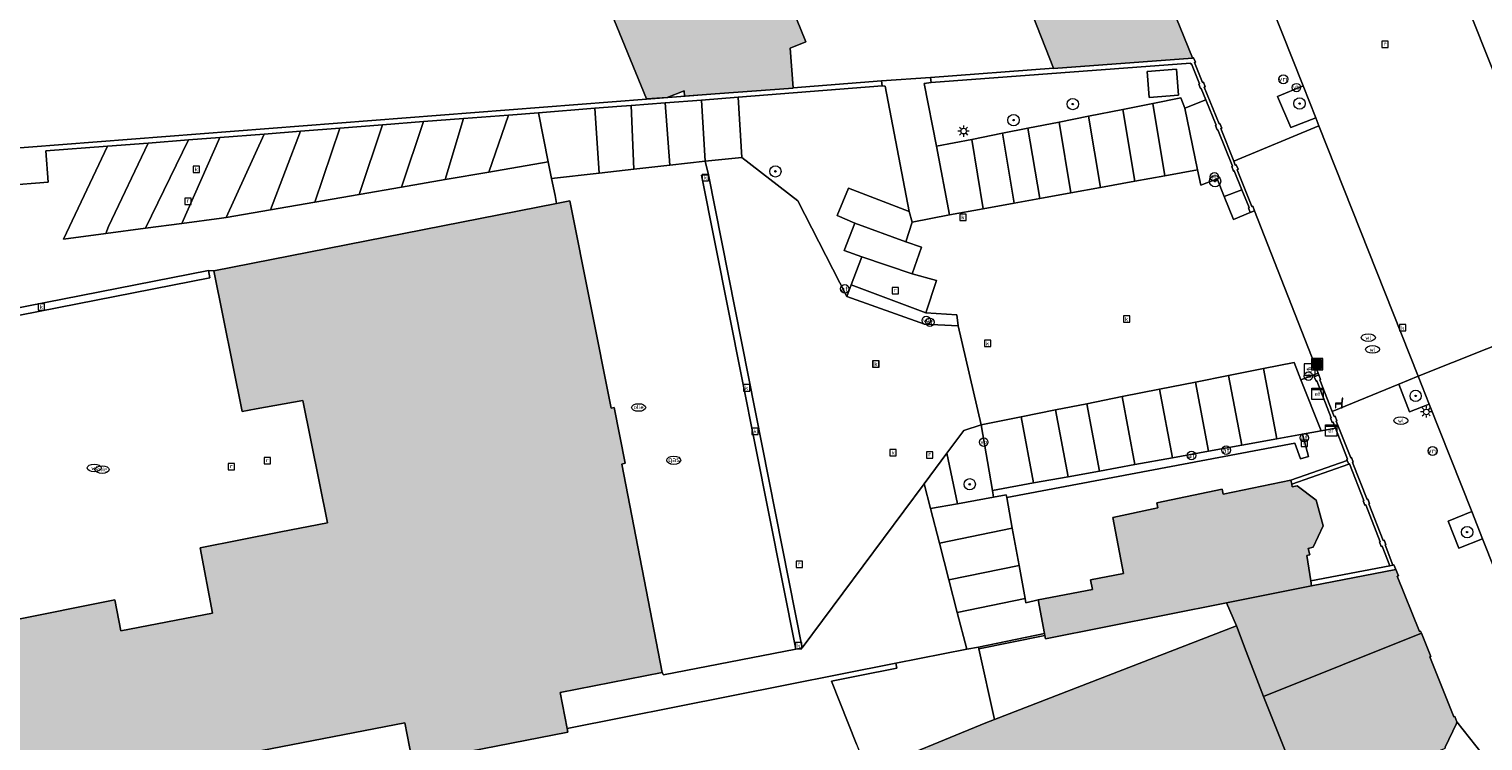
# Model space of a CAD drawing. Header units: metres. Extents: x 196496 to 197479, y 355139 to 356324.
# Tile 84 of 144: x 196731 to 196834, y 355892 to 355942. Entities that reach past the tile are written whole.
import ezdxf
from ezdxf.enums import TextEntityAlignment as Align

# ---------------------------------------------------------------- set-up
doc = ezdxf.new("R2010")
doc.units = ezdxf.units.M
doc.layers.get('0').update_dxf_attribs({"color": 252, "lineweight": 18})
for name, color, linetype, lineweight in [('B-WE-GR-BEPLANTING_CULTUUR_HEESTERS-GV', 252, 'Continuous', 18), ('B-WE-GR-BOOM-S', 252, 'Continuous', 18), ('B-WE-IE-MEUBILAIR_WEGMEUBILAIR-GV', 252, 'Continuous', 18), ('B-WE-IE-MEUBILAIR_WEGMEUBILAIR-S', 252, 'Continuous', 18), ('B-WE-IE-TERREINAFSCHEIDING_KUNSTMATIG_MUUR-G', 252, 'IE-TERREINAFSCHEIDING-KUNSTMATIG-DICHT', 18), ('B-WE-IE-TERREINAFSCHEIDING_KUNSTMATIG_MUUR-GV', 252, 'Continuous', 18), ('B-WE-KL-BRANDSTOF_PUT-S', 252, 'Continuous', 18), ('B-WE-KL-ET_KAST-S', 252, 'Continuous', 18), ('B-WE-KL-ET_LS_OV_LICHTMAST-S', 252, 'Continuous', 18), ('B-WE-KL-GAS_PUT-S', 252, 'Continuous', 18), ('B-WE-KL-WATER-S', 252, 'Continuous', 18), ('B-WE-OG-BEBOUWING-GV', 252, 'Continuous', 18), ('B-WE-OG-BEBOUWING_LAGE TRAFO-GV', 252, 'Continuous', 18), ('B-WE-OG-TERREIN_ERF-GV', 252, 'Continuous', 18), ('B-WE-OG-TERREIN_ONBEGROEID-GV', 252, 'Continuous', 18), ('B-WE-RI-GWA_KOLK-S', 252, 'Continuous', 18), ('B-WE-RI-GWA_RIOOLPUT-S', 252, 'Continuous', 18), ('B-WE-VH-GOOT-G', 252, 'Continuous', 18), ('B-WE-VH-ONVERHARD-GV', 252, 'Continuous', 18), ('B-WE-VH-VERHARDING_ASFALT-GV', 252, 'Continuous', 18), ('B-WE-VH-VERHARDING_BETONSTRAATSTEEN-GV', 252, 'Continuous', 18), ('B-WE-VH-VERHARDING_OPEN-GV', 252, 'Continuous', 18), ('B-WE-VH-VERHARDING_TEGEL-GV', 252, 'Continuous', 18), ('B-WE-VW-AFSLUITPAAL-S', 252, 'Continuous', 18), ('B-WE-VW-VRI-S', 252, 'Continuous', 18)]:
    doc.layers.add(name, color=color, linetype=linetype, lineweight=lineweight)
doc.layers.add('X-XX-AL-PRESENTATIE_GEBOUW3-V', color=7, linetype='Continuous', lineweight=18, true_color=0xf0f0f0)
doc.styles.add('NLCS-ISO', font='NLCS-ISO.ttf')
doc.linetypes.add('IE-TERREINAFSCHEIDING-KUNSTMATIG-DICHT', pattern='A,8,-1,[82,NLCS.SHX,S=0.75,R=90,X=0,Y=0],-1', length=10)

# ---------------------------------------------------------------- blocks, each defined once
blk = doc.blocks.new('SIE-WEG_AFVALBAK-SO')
at = {"linetype": 'ByBlock', "lineweight": 18}
h = blk.add_hatch(color=0, dxfattribs=at)
h.dxf.hatch_style = 1
h.paths.add_polyline_path([(-1.5, -1.5), (1.5, -1.5), (1.5, 1.5), (-1.5, 1.5)])
at = {"color": 0, "linetype": 'ByBlock', "lineweight": 18}
for points in [[(-2, -2), (2, -2), (2, 2), (-2, 2)], [(-1.5, -1.5), (1.5, -1.5), (1.5, 1.5), (-1.5, 1.5)]]:
    blk.add_lwpolyline(points, close=True, dxfattribs=at)
blk = doc.blocks.new('SKL-ET_KAST_ELEKTRA-SO')
at = {"color": 0, "linetype": 'ByBlock', "lineweight": 18}
for points in [[(-2, 2), (2, 2), (2, 1.68), (-2, 1.68)], [(-2, 1.52), (2, 1.52), (2, -2), (-2, -2)]]:
    blk.add_lwpolyline(points, close=True, dxfattribs=at)
at = {"color": 0, "linetype": 'ByBlock', "lineweight": 18, "style": 'NLCS-ISO'}
blk.add_text('et', height=1.5, dxfattribs=at).set_placement((0, 0), align=Align.MIDDLE_CENTER)
blk = doc.blocks.new('SIE-WEG_PAAL_VERKEERSBORD-SO')
at = {"color": 0, "linetype": 'ByBlock', "lineweight": 18}
blk.add_circle((0, 0), 1.5, dxfattribs=at)
at = {"color": 0, "linetype": 'ByBlock', "lineweight": 18, "style": 'NLCS-ISO'}
blk.add_text('vb', height=1.5, dxfattribs=at).set_placement((0, 0.13), align=Align.MIDDLE_CENTER)
blk = doc.blocks.new('SKL-VRI_PAAL-SO')
at = {"lineweight": 18}
blk.add_circle((0, 0), 1.59, dxfattribs=at)
at = {"lineweight": 18, "style": 'NLCS-ISO'}
blk.add_text('vri', height=1.8, dxfattribs=at).set_placement((-0.06, 0.08), align=Align.MIDDLE_CENTER)
blk = doc.blocks.new('SKL-ET_OV_LICHTMAST-SO')
at = {"color": 0, "linetype": 'ByBlock', "lineweight": 18}
for points in [[(-1.25, 0), (-2, 0)], [(-1.41, 1.41), (-0.88, 0.88)], [(0, 2), (0, 1.25)], [(0.88, 0.88), (1.41, 1.41)], [(2, 0), (1.25, 0)], [(-1.41, -1.41), (-0.88, -0.88)], [(0, -1.25), (0, -2)], [(0.88, -0.88), (1.41, -1.41)]]:
    blk.add_lwpolyline(points, dxfattribs=at)
blk.add_circle((0, 0), 1, dxfattribs=at)
blk = doc.blocks.new('SVW-AFSLUITPAAL-SO')
at = {"lineweight": 18}
blk.add_circle((0, 0), 1.5, dxfattribs=at)
at = {"lineweight": 18, "style": 'NLCS-ISO'}
blk.add_text('af', height=1.8, dxfattribs=at).set_placement((0, 0), align=Align.MIDDLE_CENTER)
blk = doc.blocks.new('SKL-BENZINEPUT_OLIEPUT-SO')
at = {"color": 0, "linetype": 'ByBlock', "lineweight": 18}
blk.add_ellipse((0, 0), major_axis=(2.5, 0), ratio=0.54, dxfattribs=at)
at = {"color": 0, "linetype": 'ByBlock', "lineweight": 18, "style": 'NLCS-ISO'}
blk.add_text('olie', height=1.5, dxfattribs=at).set_placement((0, 0.16), align=Align.MIDDLE_CENTER)
blk = doc.blocks.new('SRI-KOLK-SO')
at = {"color": 0, "linetype": 'ByBlock', "lineweight": 18}
blk.add_lwpolyline([(-1.125, -1.125), (1.125, -1.125), (1.125, 1.125), (-1.125, 1.125)], close=True, dxfattribs=at)
at = {"color": 0, "linetype": 'ByBlock', "lineweight": 18, "style": 'NLCS-ISO'}
blk.add_text('k', height=1.5, dxfattribs=at).set_placement((0, 0), align=Align.MIDDLE_CENTER)
blk = doc.blocks.new('SKL-WATER_WATERLEIDINGPUT-SO')
at = {"color": 0, "linetype": 'ByBlock', "lineweight": 18}
blk.add_ellipse((0, 0), major_axis=(2.5, 0), ratio=0.54, dxfattribs=at)
at = {"color": 0, "linetype": 'ByBlock', "lineweight": 18, "style": 'NLCS-ISO'}
blk.add_text('wl', height=1.5, dxfattribs=at).set_placement((0, 0), align=Align.MIDDLE_CENTER)
blk = doc.blocks.new('SRI-PUT_INSPECTIEPUT_RIOOLPUT-SO')
at = {"color": 0, "linetype": 'ByBlock', "lineweight": 18}
blk.add_lwpolyline([(-1.12, -1.12), (1.12, -1.12), (1.12, 1.12), (-1.12, 1.12)], close=True, dxfattribs=at)
at = {"color": 0, "linetype": 'ByBlock', "lineweight": 18, "style": 'NLCS-ISO'}
blk.add_text('r', height=1.5, dxfattribs=at).set_placement((0, 0.28), align=Align.MIDDLE_CENTER)
blk = doc.blocks.new('SKL-GAS_PUT-SO')
at = {"color": 0, "linetype": 'ByBlock', "lineweight": 18}
blk.add_ellipse((0, 0), major_axis=(2.5, 0), ratio=0.601255, dxfattribs=at)
at = {"color": 0, "linetype": 'ByBlock', "lineweight": 18, "style": 'NLCS-ISO'}
blk.add_text('gas', height=1.8, dxfattribs=at).set_placement((0.12, 0.3), align=Align.MIDDLE_CENTER)
blk = doc.blocks.new('SIE-WEG_BETAALAUTOMAAT-SO')
at = {"color": 0, "linetype": 'ByBlock', "lineweight": 18}
blk.add_lwpolyline([(-2, -2), (2, -2), (2, 2), (-2, 2)], close=True, dxfattribs=at)
at = {"color": 0, "linetype": 'ByBlock', "lineweight": 18, "style": 'NLCS-ISO'}
blk.add_text('€', height=1.5, dxfattribs=at).set_placement((0, 0), align=Align.MIDDLE_CENTER)
blk = doc.blocks.new('SIE-WEG_ZITBANK-SO')
at = {"color": 0, "linetype": 'ByBlock', "lineweight": 18}
blk.add_lwpolyline([(-0.91, -1.63), (-0.91, -0.2), (1.09, -0.2), (1.09, -1.63), (1.29, -1.63), (1.29, -0.21), (1.54, 1.78), (1.33, 1.78), (1.11, 0), (-1.11, 0), (-1.11, -1.63)], close=True, dxfattribs=at)
blk = doc.blocks.new('SGR-BOOM_01-SO')
at = {"linetype": 'ByBlock', "lineweight": 18}
h = blk.add_hatch(color=0, dxfattribs=at)
h.dxf.hatch_style = 1
edge = h.paths.add_edge_path()
edge.add_arc((0, 0), 0.25, 0, 360)
at = {"color": 0, "linetype": 'ByBlock', "lineweight": 18}
for radius in [2, 0.25]:
    blk.add_circle((0, 0), radius, dxfattribs=at)

msp = doc.modelspace()

# ---------------------------------------------------------------- hatches: boundary and pattern name
at = {"layer": 'X-XX-AL-PRESENTATIE_GEBOUW3-V'}
for points in [[(196779.964, 355937.825), (196785.479, 355938.226), (196785.477, 355938.253), (196785.28, 355941.065), (196786.386, 355941.494), (196782.914, 355950.068), (196782.89, 355950.127), (196779.838, 355948.874), (196774.269, 355946.652), (196771.563, 355945.522), (196772.049, 355944.344), (196772.255, 355944.425), (196775.11, 355937.479), (196776.574, 355937.578), (196777.772, 355938.047), (196777.799, 355937.668)], [(196813.742, 355940.371), (196811.999, 355944.696), (196812.06, 355944.725), (196809.639, 355950.802), (196808.81, 355950.484), (196808.95, 355950.134), (196801.025, 355946.971), (196803.91, 355939.636), (196803.916, 355939.622), (196813.746, 355940.361)], [(196712.619, 355906.858), (196716.347, 355907.592), (196716.84, 355905.09), (196716.859, 355904.992), (196718.43, 355897.013), (196719.204, 355893.083), (196720.601, 355885.987), (196720.905, 355886.048), (196746.409, 355891.154), (196746.419, 355891.105), (196757.996, 355893.356), (196758.492, 355890.804), (196758.542, 355890.549), (196769.536, 355892.687), (196769.488, 355892.932), (196768.991, 355895.494), (196776.224, 355896.901), (196773.357, 355911.638), (196773.587, 355911.701), (196772.818, 355915.647), (196772.592, 355915.601), (196769.666, 355930.253), (196768.743, 355930.072), (196744.493, 355925.32), (196746.497, 355915.367), (196747.473, 355915.542), (196750.779, 355916.134), (196752.529, 355907.5), (196749.219, 355906.845), (196743.507, 355905.715), (196744.399, 355901.095), (196737.911, 355899.839), (196737.479, 355902.034), (196730.075, 355900.567), (196721.894, 355898.947), (196719.624, 355910.529), (196719.057, 355913.419), (196715.829, 355912.793), (196715.813, 355912.889), (196711.595, 355912.058), (196711.89, 355910.558)], [(196803.302, 355899.527), (196803.346, 355899.292), (196816.149, 355901.833), (196822.17, 355903.028), (196822.117, 355903.375), (196821.839, 355905.178), (196822.062, 355905.237), (196821.943, 355905.682), (196822.281, 355905.772), (196822.986, 355907.284), (196822.502, 355909.101), (196821.151, 355910.1), (196820.805, 355910.043), (196820.767, 355910.227), (196820.71, 355910.503), (196815.915, 355909.511), (196815.842, 355909.864), (196811.23, 355908.909), (196811.303, 355908.557), (196808.117, 355907.868), (196808.867, 355903.898), (196806.528, 355903.457), (196806.658, 355902.769), (196802.826, 355902.045), (196803.278, 355899.654)], [(196818.78, 355895.209), (196829.952, 355899.679), (196829.891, 355899.832), (196829.815, 355899.802), (196828.243, 355903.707), (196828.326, 355903.74), (196828.147, 355904.188), (196822.17, 355903.028), (196816.149, 355901.833), (196816.866, 355900.2), (196817.539, 355898.387)], [(196799.722, 355893.589), (196799.125, 355893.344), (196790.739, 355889.902), (196795.762, 355877.32), (196821.726, 355887.634), (196821.68, 355887.743), (196821.75, 355887.77), (196818.78, 355895.209), (196817.539, 355898.387), (196816.866, 355900.2)], [(196832.455, 355893.412), (196832.461, 355893.415), (196832.308, 355893.798), (196832.242, 355893.772), (196830.539, 355898.002), (196830.613, 355898.031), (196829.952, 355899.679), (196818.78, 355895.209), (196821.75, 355887.77), (196828.407, 355890.359), (196828.449, 355890.304), (196831.644, 355891.545), (196831.635, 355891.612), (196832.427, 355893.305)]]:
    msp.add_hatch(color=256, dxfattribs=at).paths.add_polyline_path(points)

# ---------------------------------------------------------------- linework, layer by layer
at = {"layer": 'B-WE-GR-BEPLANTING_CULTUUR_HEESTERS-GV', "flags": 128}
for points in [[(196800.308, 355935.042), (196802.103, 355935.397), (196804.307, 355935.834), (196806.394, 355936.247), (196808.827, 355936.728), (196810.945, 355937.148), (196812.928, 355937.54), (196813.208, 355936.816), (196814.699, 355937.398), (196814.37, 355938.214), (196814.322, 355938.195), (196814.192, 355938.52), (196814.241, 355938.539), (196813.683, 355939.953), (196813.627, 355939.931), (196813.622, 355939.943), (196813.613, 355940), (196795.25, 355938.618), (196794.757, 355938.569), (196795.63, 355934.116), (196798.119, 355934.609)], [(196810.684, 355937.571), (196810.54, 355939.41), (196812.618, 355939.573), (196812.762, 355937.734)], [(196781.849, 355933.327), (196785.824, 355930.259), (196789.285, 355923.502), (196789.594, 355924.319), (196790.334, 355926.302), (196789.104, 355926.749), (196789.855, 355928.682), (196788.606, 355929.218), (196789.394, 355931.16), (196789.392, 355931.153), (196793.698, 355929.515), (196791.987, 355938.358), (196791.783, 355938.382), (196781.583, 355937.59)], [(196821.57, 355938.397), (196819.752, 355937.647), (196820.717, 355935.436), (196822.469, 355936.133)], [(196822.846, 355913.993), (196823.866, 355914.178), (196823.699, 355914.6), (196823.643, 355914.578), (196823.515, 355914.903), (196823.571, 355914.925), (196822.545, 355917.52), (196822.49, 355917.498), (196822.361, 355917.824), (196822.686, 355917.952), (196822.642, 355918.063), (196821.41, 355917.599)], [(196829.722, 355917.859), (196828.341, 355917.294), (196829.1, 355915.34), (196830.504, 355915.888)], [(196799.671, 355909.297), (196799.588, 355909.781), (196798.791, 355914.424), (196797.557, 355914.008), (196796.366, 355912.408), (196797.107, 355908.837)], [(196799.588, 355909.781), (196799.671, 355909.297), (196800.562, 355909.457), (196800.596, 355909.273), (196820.999, 355913.123), (196821.381, 355912.025), (196821.95, 355912.172), (196821.54, 355913.756), (196819.727, 355913.428), (196817.229, 355912.976), (196814.879, 355912.55), (196812.328, 355912.088), (196809.673, 355911.607), (196807.16, 355911.152), (196804.955, 355910.753), (196802.505, 355910.309)]]:
    msp.add_lwpolyline(points, close=True, dxfattribs=at)
at = {"layer": 'B-WE-IE-MEUBILAIR_WEGMEUBILAIR-GV', "flags": 128}
for points in [[(196821.57, 355938.397), (196819.752, 355937.647), (196820.717, 355935.436), (196822.469, 355936.133)], [(196829.722, 355917.859), (196828.341, 355917.294), (196829.1, 355915.34), (196830.504, 355915.888)], [(196833.517, 355908.298), (196831.842, 355907.599), (196832.608, 355905.694), (196834.283, 355906.368)]]:
    msp.add_lwpolyline(points, close=True, dxfattribs=at)
at = {"layer": 'B-WE-IE-TERREINAFSCHEIDING_KUNSTMATIG_MUUR-G', "ltscale": 0.2, "flags": 128}
for points in [[(196803.91, 355939.636), (196795.215, 355938.982)], [(196795.25, 355938.618), (196813.613, 355940), (196813.622, 355939.943), (196813.627, 355939.931), (196813.683, 355939.953), (196814.241, 355938.539), (196814.192, 355938.52), (196814.322, 355938.195), (196814.37, 355938.214), (196814.699, 355937.398)], [(196813.742, 355940.371), (196813.824, 355940.385), (196813.953, 355940.059), (196813.897, 355940.037), (196814.455, 355938.624), (196814.516, 355938.648), (196814.646, 355938.323), (196814.584, 355938.298), (196815.631, 355935.701), (196815.682, 355935.722), (196815.812, 355935.396), (196815.76, 355935.376), (196816.663, 355933.074)], [(196795.215, 355938.982), (196795.25, 355938.618)], [(196817.242, 355931.05), (196816.703, 355932.383), (196816.658, 355932.365), (196816.528, 355932.69), (196816.572, 355932.708), (196815.548, 355935.292), (196815.494, 355935.271), (196815.364, 355935.596), (196815.418, 355935.617), (196814.699, 355937.398)], [(196816.663, 355933.074), (196816.775, 355932.788), (196816.841, 355932.814), (196816.971, 355932.489), (196816.905, 355932.463), (196817.946, 355929.864), (196818.007, 355929.888), (196818.136, 355929.564)], [(196817.832, 355929.436), (196817.7, 355929.766), (196817.753, 355929.787), (196817.242, 355931.05)], [(196818.136, 355929.564), (196817.832, 355929.436)], [(196822.686, 355917.952), (196822.361, 355917.824), (196822.49, 355917.498), (196822.545, 355917.52), (196823.571, 355914.925), (196823.515, 355914.903), (196823.643, 355914.578), (196823.699, 355914.6), (196823.866, 355914.178)], [(196822.686, 355917.952), (196822.815, 355917.627), (196822.759, 355917.605), (196823.641, 355915.372)], [(196823.641, 355915.372), (196823.784, 355915.01), (196823.84, 355915.032), (196823.969, 355914.706), (196823.913, 355914.684), (196824.942, 355912.08), (196824.998, 355912.102), (196825.126, 355911.777), (196825.07, 355911.755), (196826.099, 355909.15), (196826.155, 355909.173), (196826.28, 355908.856), (196826.224, 355908.834), (196827.249, 355906.239), (196827.305, 355906.261), (196827.43, 355905.945), (196827.374, 355905.923), (196827.935, 355904.503)], [(196823.866, 355914.178), (196824.728, 355911.996), (196824.672, 355911.974), (196824.701, 355911.9)], [(196824.801, 355911.648), (196824.701, 355911.9)], [(196827.705, 355904.459), (196827.16, 355905.839), (196827.105, 355905.817), (196826.98, 355906.133), (196827.035, 355906.155), (196826.01, 355908.75), (196825.954, 355908.728), (196825.83, 355909.044), (196825.885, 355909.066), (196824.857, 355911.67), (196824.801, 355911.648)], [(196827.935, 355904.503), (196827.705, 355904.459)], [(196828.147, 355904.188), (196827.995, 355904.515), (196827.935, 355904.503)]]:
    msp.add_lwpolyline(points, dxfattribs=at)
at = {"layer": 'B-WE-IE-TERREINAFSCHEIDING_KUNSTMATIG_MUUR-GV', "flags": 128}
for points in [[(196813.742, 355940.371), (196813.746, 355940.361), (196803.916, 355939.622), (196803.91, 355939.636), (196795.215, 355938.982), (196795.25, 355938.618), (196813.613, 355940), (196813.622, 355939.943), (196813.627, 355939.931), (196813.683, 355939.953), (196814.241, 355938.539), (196814.192, 355938.52), (196814.322, 355938.195), (196814.37, 355938.214), (196814.699, 355937.398), (196815.418, 355935.617), (196815.364, 355935.596), (196815.494, 355935.271), (196815.548, 355935.292), (196816.572, 355932.708), (196816.528, 355932.69), (196816.658, 355932.365), (196816.703, 355932.383), (196817.242, 355931.05), (196817.753, 355929.787), (196817.7, 355929.766), (196817.832, 355929.436), (196818.136, 355929.564), (196818.007, 355929.888), (196817.946, 355929.864), (196816.905, 355932.463), (196816.971, 355932.489), (196816.841, 355932.814), (196816.775, 355932.788), (196816.663, 355933.074), (196815.76, 355935.376), (196815.812, 355935.396), (196815.682, 355935.722), (196815.631, 355935.701), (196814.584, 355938.298), (196814.646, 355938.323), (196814.516, 355938.648), (196814.455, 355938.624), (196813.897, 355940.037), (196813.953, 355940.059), (196813.824, 355940.385)], [(196822.686, 355917.952), (196822.361, 355917.824), (196822.49, 355917.498), (196822.545, 355917.52), (196823.571, 355914.925), (196823.515, 355914.903), (196823.643, 355914.578), (196823.699, 355914.6), (196823.866, 355914.178), (196824.728, 355911.996), (196824.672, 355911.974), (196824.701, 355911.9), (196824.801, 355911.648), (196824.857, 355911.67), (196825.885, 355909.066), (196825.83, 355909.044), (196825.954, 355908.728), (196826.01, 355908.75), (196827.035, 355906.155), (196826.98, 355906.133), (196827.105, 355905.817), (196827.16, 355905.839), (196827.705, 355904.459), (196827.935, 355904.503), (196827.374, 355905.923), (196827.43, 355905.945), (196827.305, 355906.261), (196827.249, 355906.239), (196826.224, 355908.834), (196826.28, 355908.856), (196826.155, 355909.173), (196826.099, 355909.15), (196825.07, 355911.755), (196825.126, 355911.777), (196824.998, 355912.102), (196824.942, 355912.08), (196823.913, 355914.684), (196823.969, 355914.706), (196823.84, 355915.032), (196823.784, 355915.01), (196823.641, 355915.372), (196822.759, 355917.605), (196822.815, 355917.627)], [(196820.71, 355910.503), (196820.767, 355910.227), (196824.801, 355911.648), (196824.701, 355911.9)], [(196822.17, 355903.028), (196828.147, 355904.188), (196827.995, 355904.515), (196827.935, 355904.503), (196827.705, 355904.459), (196822.117, 355903.375)]]:
    msp.add_lwpolyline(points, close=True, dxfattribs=at)
at = {"layer": 'B-WE-OG-BEBOUWING-GV', "flags": 128}
for points in [[(196779.964, 355937.825), (196785.479, 355938.226), (196785.477, 355938.253), (196785.28, 355941.065), (196786.386, 355941.494), (196782.914, 355950.068), (196782.89, 355950.127), (196779.838, 355948.874), (196774.269, 355946.652), (196771.563, 355945.522), (196772.049, 355944.344), (196772.255, 355944.425), (196775.11, 355937.479), (196776.574, 355937.578), (196777.772, 355938.047), (196777.799, 355937.668)], [(196813.742, 355940.371), (196811.999, 355944.696), (196812.06, 355944.725), (196809.639, 355950.802), (196808.81, 355950.484), (196808.95, 355950.134), (196801.025, 355946.971), (196803.91, 355939.636), (196803.916, 355939.622), (196813.746, 355940.361)], [(196803.302, 355899.527), (196803.346, 355899.292), (196816.149, 355901.833), (196822.17, 355903.028), (196822.117, 355903.375), (196821.839, 355905.178), (196822.062, 355905.237), (196821.943, 355905.682), (196822.281, 355905.772), (196822.986, 355907.284), (196822.502, 355909.101), (196821.151, 355910.1), (196820.805, 355910.043), (196820.767, 355910.227), (196820.71, 355910.503), (196815.915, 355909.511), (196815.842, 355909.864), (196811.23, 355908.909), (196811.303, 355908.557), (196808.117, 355907.868), (196808.867, 355903.898), (196806.528, 355903.457), (196806.658, 355902.769), (196802.826, 355902.045), (196803.278, 355899.654)], [(196818.78, 355895.209), (196829.952, 355899.679), (196829.891, 355899.832), (196829.815, 355899.802), (196828.243, 355903.707), (196828.326, 355903.74), (196828.147, 355904.188), (196822.17, 355903.028), (196816.149, 355901.833), (196816.866, 355900.2), (196817.539, 355898.387)], [(196799.722, 355893.589), (196799.125, 355893.344), (196790.739, 355889.902), (196795.762, 355877.32), (196821.726, 355887.634), (196821.68, 355887.743), (196821.75, 355887.77), (196818.78, 355895.209), (196817.539, 355898.387), (196816.866, 355900.2)], [(196832.455, 355893.412), (196832.461, 355893.415), (196832.308, 355893.798), (196832.242, 355893.772), (196830.539, 355898.002), (196830.613, 355898.031), (196829.952, 355899.679), (196818.78, 355895.209), (196821.75, 355887.77), (196828.407, 355890.359), (196828.449, 355890.304), (196831.644, 355891.545), (196831.635, 355891.612), (196832.427, 355893.305)]]:
    msp.add_lwpolyline(points, close=True, dxfattribs=at)
for points in [[(196758.542, 355890.549), (196769.536, 355892.687), (196769.488, 355892.932), (196768.991, 355895.494), (196776.224, 355896.901), (196773.357, 355911.638), (196773.587, 355911.701), (196772.818, 355915.647), (196772.592, 355915.601), (196769.666, 355930.253), (196768.743, 355930.072), (196744.493, 355925.32), (196746.497, 355915.367), (196747.473, 355915.542), (196750.779, 355916.134), (196752.529, 355907.5), (196749.219, 355906.845), (196743.507, 355905.715), (196744.399, 355901.095), (196737.911, 355899.839), (196737.479, 355902.034), (196730.075, 355900.567)], [(196746.419, 355891.105), (196757.996, 355893.356), (196758.492, 355890.804)]]:
    msp.add_lwpolyline(points, dxfattribs=at)
at = {"layer": 'B-WE-OG-BEBOUWING_LAGE TRAFO-GV', "flags": 128}
msp.add_lwpolyline([(196810.684, 355937.571), (196812.762, 355937.734), (196812.618, 355939.573), (196810.54, 355939.41)], close=True, dxfattribs=at)
at = {"layer": 'B-WE-OG-TERREIN_ERF-GV', "flags": 128}
for points in [[(196785.477, 355938.253), (196791.744, 355938.74), (196795.215, 355938.982), (196803.91, 355939.636), (196801.025, 355946.971), (196799.962, 355949.672), (196795.998, 355948.113), (196794.757, 355951.267), (196789.443, 355949.177), (196788.264, 355952.173), (196782.914, 355950.068), (196786.386, 355941.494), (196785.28, 355941.065)], [(196823.866, 355914.178), (196822.846, 355913.993), (196821.54, 355913.756), (196821.95, 355912.172), (196821.381, 355912.025), (196820.999, 355913.123), (196800.596, 355909.273), (196800.994, 355907.101), (196801.473, 355904.481), (196801.903, 355902.131), (196801.958, 355901.831), (196802.826, 355902.045), (196806.658, 355902.769), (196806.528, 355903.457), (196808.867, 355903.898), (196808.117, 355907.868), (196811.303, 355908.557), (196811.23, 355908.909), (196815.842, 355909.864), (196815.915, 355909.511), (196820.71, 355910.503), (196824.701, 355911.9), (196824.672, 355911.974), (196824.728, 355911.996)], [(196827.705, 355904.459), (196827.16, 355905.839), (196827.105, 355905.817), (196826.98, 355906.133), (196827.035, 355906.155), (196826.01, 355908.75), (196825.954, 355908.728), (196825.83, 355909.044), (196825.885, 355909.066), (196824.857, 355911.67), (196824.801, 355911.648), (196820.767, 355910.227), (196820.805, 355910.043), (196821.151, 355910.1), (196822.502, 355909.101), (196822.986, 355907.284), (196822.281, 355905.772), (196821.943, 355905.682), (196822.062, 355905.237), (196821.839, 355905.178), (196822.117, 355903.375)]]:
    msp.add_lwpolyline(points, close=True, dxfattribs=at)
for points in [[(196711.91, 355932.541), (196779.964, 355937.825), (196777.799, 355937.668), (196777.772, 355938.047), (196776.574, 355937.578), (196775.11, 355937.479), (196772.255, 355944.425)], [(196789.964, 355891.844), (196788.186, 355896.299), (196790.089, 355896.671), (196792.814, 355897.221), (196792.754, 355897.56), (196769.488, 355892.932), (196769.536, 355892.687), (196758.542, 355890.549)], [(196758.492, 355890.804), (196757.996, 355893.356), (196746.419, 355891.105)]]:
    msp.add_lwpolyline(points, dxfattribs=at)
at = {"layer": 'B-WE-OG-TERREIN_ONBEGROEID-GV', "flags": 128}
msp.add_lwpolyline([(196814.107, 355932.448), (196814.329, 355931.367), (196815.484, 355931.82), (196815.995, 355930.556), (196817.242, 355931.05), (196816.703, 355932.383), (196816.658, 355932.365), (196816.528, 355932.69), (196816.572, 355932.708), (196815.548, 355935.292), (196815.494, 355935.271), (196815.364, 355935.596), (196815.418, 355935.617), (196814.699, 355937.398), (196813.208, 355936.816)], close=True, dxfattribs=at)
at = {"layer": 'B-WE-VH-GOOT-G', "flags": 128}
for points in [[(196779.481, 355932.103), (196786.123, 355898.644)], [(196744.095, 355925.337), (196744.191, 355924.811), (196714.638, 355919.027), (196714.526, 355919.542)], [(196714.526, 355919.542), (196744.095, 355925.337)]]:
    msp.add_lwpolyline(points, dxfattribs=at)
at = {"layer": 'B-WE-VH-ONVERHARD-GV', "flags": 128}
for points in [[(196834.283, 355906.368), (196833.517, 355908.298), (196831.842, 355907.599), (196832.608, 355905.694)], [(196803.278, 355899.654), (196798.602, 355898.705), (196798.617, 355898.581), (196803.302, 355899.527)]]:
    msp.add_lwpolyline(points, close=True, dxfattribs=at)
at = {"layer": 'B-WE-VH-VERHARDING_ASFALT-GV', "flags": 128}
for points in [[(196835.169, 355939.09), (196833.067, 355944.362), (196831.408, 355943.619), (196829.369, 355948.783), (196827.243, 355954.169), (196825.283, 355959.132), (196823.221, 355964.355), (196821.411, 355968.94), (196819.081, 355974.841), (196820.817, 355975.522), (196817.19, 355984.571), (196815.496, 355983.922), (196813.208, 355989.717), (196810.935, 355995.475), (196808.945, 356000.47), (196806.372, 356006.93), (196807.975, 356007.569), (196802.761, 356020.796)], [(196819.332, 355944.035), (196821.57, 355938.397), (196822.469, 355936.133), (196822.693, 355935.569), (196829.722, 355917.859), (196841.746, 355922.655)]]:
    msp.add_lwpolyline(points, dxfattribs=at)
for points in [[(196813.208, 355936.816), (196812.928, 355937.54), (196810.945, 355937.148), (196811.798, 355932.03), (196814.107, 355932.448)], [(196808.827, 355936.728), (196806.394, 355936.247), (196807.234, 355931.203), (196809.674, 355931.645)], [(196808.827, 355936.728), (196809.674, 355931.645), (196811.798, 355932.03), (196810.945, 355937.148)], [(196805.142, 355930.824), (196804.307, 355935.834), (196802.103, 355935.397), (196802.931, 355930.424)], [(196804.307, 355935.834), (196805.142, 355930.824), (196807.234, 355931.203), (196806.394, 355936.247)], [(196795.63, 355934.116), (196796.547, 355929.268), (196798.936, 355929.701), (196798.119, 355934.609)], [(196798.119, 355934.609), (196798.936, 355929.701), (196801.131, 355930.098), (196800.308, 355935.042)], [(196802.103, 355935.397), (196800.308, 355935.042), (196801.131, 355930.098), (196802.931, 355930.424)], [(196779.481, 355932.103), (196786.123, 355898.644), (196794.752, 355910.238), (196796.366, 355912.408), (196797.557, 355914.008), (196798.791, 355914.424), (196797.151, 355921.419), (196794.791, 355921.527), (196789.285, 355923.502), (196785.824, 355930.259), (196781.849, 355933.327), (196779.247, 355933.073)], [(196801.619, 355914.988), (196804.06, 355915.474), (196806.258, 355915.913), (196808.763, 355916.412), (196811.409, 355916.939), (196813.951, 355917.446), (196816.294, 355917.913), (196818.783, 355918.41), (196820.938, 355918.839), (196821.41, 355917.599), (196822.642, 355918.063), (196818.136, 355929.564), (196817.832, 355929.436), (196816.65, 355928.933), (196815.995, 355930.556), (196815.484, 355931.82), (196814.329, 355931.367), (196814.107, 355932.448), (196811.798, 355932.03), (196809.674, 355931.645), (196807.234, 355931.203), (196805.142, 355930.824), (196802.931, 355930.424), (196801.131, 355930.098), (196798.936, 355929.701), (196796.547, 355929.268), (196793.9, 355928.75), (196793.457, 355927.351), (196794.566, 355926.977), (196793.911, 355925.104), (196795.623, 355924.631), (196794.872, 355922.344), (196797.074, 355922.204), (196797.151, 355921.419), (196798.791, 355914.424)], [(196793.9, 355928.75), (196793.698, 355929.515), (196789.392, 355931.153), (196789.394, 355931.16), (196788.606, 355929.218), (196789.855, 355928.682), (196793.457, 355927.351)], [(196790.334, 355926.302), (196793.911, 355925.104), (196794.566, 355926.977), (196793.457, 355927.351), (196789.855, 355928.682), (196789.104, 355926.749)], [(196789.594, 355924.319), (196794.872, 355922.344), (196795.623, 355924.631), (196793.911, 355925.104), (196790.334, 355926.302)], [(196846.227, 355911.387), (196845.137, 355914.196), (196844.999, 355914.552), (196842.242, 355921.361), (196842.108, 355921.748), (196841.746, 355922.655), (196829.722, 355917.859), (196830.504, 355915.888), (196833.517, 355908.298), (196834.283, 355906.368), (196836.991, 355899.546), (196837.742, 355897.655), (196839.378, 355893.532), (196839.915, 355892.184), (196851.897, 355896.926), (196850.471, 355900.558), (196847.28, 355908.687), (196847.725, 355908.896), (196847.321, 355909.383), (196846.962, 355909.905), (196846.586, 355910.569), (196846.274, 355911.266)], [(196816.294, 355917.913), (196817.229, 355912.976), (196819.727, 355913.428), (196818.783, 355918.41)], [(196821.41, 355917.599), (196820.938, 355918.839), (196818.783, 355918.41), (196819.727, 355913.428), (196821.54, 355913.756), (196822.846, 355913.993)], [(196812.328, 355912.088), (196811.409, 355916.939), (196808.763, 355916.412), (196809.673, 355911.607)], [(196811.409, 355916.939), (196812.328, 355912.088), (196814.879, 355912.55), (196813.951, 355917.446)], [(196817.229, 355912.976), (196816.294, 355917.913), (196813.951, 355917.446), (196814.879, 355912.55)], [(196807.16, 355911.152), (196806.258, 355915.913), (196804.06, 355915.474), (196804.955, 355910.753)], [(196806.258, 355915.913), (196807.16, 355911.152), (196809.673, 355911.607), (196808.763, 355916.412)], [(196801.619, 355914.988), (196798.791, 355914.424), (196799.588, 355909.781), (196802.505, 355910.309)], [(196804.955, 355910.753), (196804.06, 355915.474), (196801.619, 355914.988), (196802.505, 355910.309)]]:
    msp.add_lwpolyline(points, close=True, dxfattribs=at)
at = {"layer": 'B-WE-VH-VERHARDING_BETONSTRAATSTEEN-GV', "flags": 128}
for points in [[(196791.744, 355938.74), (196791.783, 355938.382), (196791.987, 355938.358), (196793.698, 355929.515), (196793.9, 355928.75), (196796.547, 355929.268), (196795.63, 355934.116), (196794.757, 355938.569), (196795.25, 355938.618), (196795.215, 355938.982)], [(196779.247, 355933.073), (196781.849, 355933.327), (196781.583, 355937.59), (196778.985, 355937.388)], [(196767.456, 355936.493), (196765.326, 355936.328), (196763.938, 355932.293), (196768.153, 355933.018)], [(196768.389, 355931.841), (196771.763, 355932.224), (196771.458, 355936.804), (196767.456, 355936.493), (196768.153, 355933.018)], [(196772.997, 355936.923), (196771.458, 355936.804), (196771.763, 355932.224), (196774.203, 355932.501), (196774.024, 355937.003)], [(196774.203, 355932.501), (196776.751, 355932.79), (196776.435, 355937.19), (196774.024, 355937.003)], [(196778.985, 355937.388), (196776.435, 355937.19), (196776.751, 355932.79), (196779.247, 355933.073)], [(196754.779, 355930.716), (196756.418, 355935.636), (196753.398, 355935.401), (196751.638, 355930.175)], [(196759.328, 355935.862), (196756.418, 355935.636), (196754.779, 355930.716), (196757.764, 355931.23)], [(196762.144, 355936.081), (196759.328, 355935.862), (196757.764, 355931.23), (196760.863, 355931.763)], [(196763.938, 355932.293), (196765.326, 355936.328), (196762.144, 355936.081), (196760.863, 355931.763)], [(196739.639, 355928.316), (196742.686, 355934.57), (196739.836, 355934.348), (196737.019, 355928.438), (196736.832, 355927.94)], [(196744.906, 355934.742), (196742.686, 355934.57), (196739.639, 355928.316), (196742.209, 355928.66)], [(196745.347, 355929.092), (196748.033, 355934.985), (196744.906, 355934.742), (196742.209, 355928.66), (196745.029, 355929.038)], [(196750.626, 355935.186), (196748.033, 355934.985), (196745.347, 355929.092), (196748.482, 355929.632)], [(196748.482, 355929.632), (196751.638, 355930.175), (196753.398, 355935.401), (196750.626, 355935.186)], [(196739.836, 355934.348), (196736.945, 355934.124), (196733.831, 355927.539), (196736.832, 355927.94), (196737.019, 355928.438)], [(196768.63, 355930.638), (196768.743, 355930.072), (196769.666, 355930.253), (196772.592, 355915.601), (196772.818, 355915.647), (196773.587, 355911.701), (196773.357, 355911.638), (196776.224, 355896.901), (196776.298, 355896.738), (196785.667, 355898.555), (196778.985, 355932.073), (196779.481, 355932.103), (196779.247, 355933.073), (196776.751, 355932.79), (196774.203, 355932.501), (196771.763, 355932.224), (196768.389, 355931.841)], [(196785.667, 355898.555), (196786.123, 355898.644), (196779.481, 355932.103), (196778.985, 355932.073)], [(196744.095, 355925.337), (196714.526, 355919.542), (196714.638, 355919.027), (196744.191, 355924.811)], [(196786.123, 355898.644), (196785.667, 355898.555), (196776.298, 355896.738), (196776.224, 355896.901), (196768.991, 355895.494), (196769.488, 355892.932), (196792.754, 355897.56), (196797.774, 355898.543), (196797.101, 355901.144), (196796.501, 355903.46), (196795.833, 355906.04), (196795.197, 355908.495), (196794.752, 355910.238)], [(196816.149, 355901.833), (196803.346, 355899.292), (196803.302, 355899.527), (196798.617, 355898.581), (196799.722, 355893.589), (196816.866, 355900.2)], [(196789.964, 355891.844), (196790.739, 355889.902), (196799.125, 355893.344), (196799.722, 355893.589), (196798.617, 355898.581), (196798.602, 355898.705), (196797.774, 355898.543), (196792.754, 355897.56), (196792.814, 355897.221), (196790.089, 355896.671), (196788.186, 355896.299)]]:
    msp.add_lwpolyline(points, close=True, dxfattribs=at)
for points in [[(196714.526, 355919.542), (196744.095, 355925.337), (196744.493, 355925.32), (196768.743, 355930.072), (196768.63, 355930.638), (196768.389, 355931.841), (196768.153, 355933.018), (196763.938, 355932.293), (196760.863, 355931.763), (196757.764, 355931.23), (196754.779, 355930.716), (196751.638, 355930.175), (196748.482, 355929.632), (196745.347, 355929.092), (196745.029, 355929.038), (196742.209, 355928.66), (196739.639, 355928.316), (196736.832, 355927.94), (196733.831, 355927.539), (196736.945, 355934.124), (196732.594, 355933.786), (196732.768, 355931.584), (196729.751, 355931.348)], [(196730.075, 355900.567), (196737.479, 355902.034), (196737.911, 355899.839), (196744.399, 355901.095), (196743.507, 355905.715), (196749.219, 355906.845), (196752.529, 355907.5), (196750.779, 355916.134), (196747.473, 355915.542), (196746.497, 355915.367), (196744.493, 355925.32), (196744.095, 355925.337), (196744.191, 355924.811), (196714.638, 355919.027)]]:
    msp.add_lwpolyline(points, dxfattribs=at)
at = {"layer": 'B-WE-VH-VERHARDING_OPEN-GV', "flags": 128}
msp.add_lwpolyline([(196729.751, 355931.348), (196732.768, 355931.584), (196732.594, 355933.786), (196736.945, 355934.124), (196739.836, 355934.348), (196742.686, 355934.57), (196744.906, 355934.742), (196748.033, 355934.985), (196750.626, 355935.186), (196753.398, 355935.401), (196756.418, 355935.636), (196759.328, 355935.862), (196762.144, 355936.081), (196765.326, 355936.328), (196767.456, 355936.493), (196771.458, 355936.804), (196772.997, 355936.923), (196774.024, 355937.003), (196776.435, 355937.19), (196778.985, 355937.388), (196781.583, 355937.59), (196791.783, 355938.382), (196791.744, 355938.74), (196785.477, 355938.253), (196785.479, 355938.226), (196779.964, 355937.825), (196711.91, 355932.541)], dxfattribs=at)
for points in [[(196823.641, 355915.372), (196828.341, 355917.294), (196829.722, 355917.859), (196822.693, 355935.569), (196816.663, 355933.074), (196816.775, 355932.788), (196816.841, 355932.814), (196816.971, 355932.489), (196816.905, 355932.463), (196817.946, 355929.864), (196818.007, 355929.888), (196818.136, 355929.564), (196822.642, 355918.063), (196822.686, 355917.952), (196822.815, 355917.627), (196822.759, 355917.605)], [(196817.832, 355929.436), (196817.7, 355929.766), (196817.753, 355929.787), (196817.242, 355931.05), (196815.995, 355930.556), (196816.65, 355928.933)], [(196795.197, 355908.495), (196797.107, 355908.837), (196796.366, 355912.408), (196794.752, 355910.238)]]:
    msp.add_lwpolyline(points, close=True, dxfattribs=at)
at = {"layer": 'B-WE-VH-VERHARDING_TEGEL-GV', "flags": 128}
for points in [[(196811.999, 355944.696), (196813.742, 355940.371), (196813.824, 355940.385), (196813.953, 355940.059), (196813.897, 355940.037), (196814.455, 355938.624), (196814.516, 355938.648), (196814.646, 355938.323), (196814.584, 355938.298), (196815.631, 355935.701), (196815.682, 355935.722), (196815.812, 355935.396), (196815.76, 355935.376), (196816.663, 355933.074), (196822.693, 355935.569), (196822.469, 355936.133), (196820.717, 355935.436), (196819.752, 355937.647), (196821.57, 355938.397), (196819.332, 355944.035)], [(196833.067, 355944.362), (196835.169, 355939.09)], [(196836.991, 355899.546), (196834.283, 355906.368), (196832.608, 355905.694), (196831.842, 355907.599), (196833.517, 355908.298), (196830.504, 355915.888), (196829.1, 355915.34), (196828.341, 355917.294), (196823.641, 355915.372), (196823.784, 355915.01), (196823.84, 355915.032), (196823.969, 355914.706), (196823.913, 355914.684), (196824.942, 355912.08), (196824.998, 355912.102), (196825.126, 355911.777), (196825.07, 355911.755), (196826.099, 355909.15), (196826.155, 355909.173), (196826.28, 355908.856), (196826.224, 355908.834), (196827.249, 355906.239), (196827.305, 355906.261), (196827.43, 355905.945), (196827.374, 355905.923), (196827.935, 355904.503), (196827.995, 355904.515), (196828.147, 355904.188), (196828.326, 355903.74), (196828.243, 355903.707), (196829.815, 355899.802), (196829.891, 355899.832), (196829.952, 355899.679), (196830.613, 355898.031), (196830.539, 355898.002), (196832.242, 355893.772), (196832.308, 355893.798), (196832.461, 355893.415), (196835.135, 355890.009)], [(196835.135, 355890.009), (196832.461, 355893.415), (196832.455, 355893.412), (196832.427, 355893.305), (196831.635, 355891.612)]]:
    msp.add_lwpolyline(points, dxfattribs=at)
for points in [[(196794.872, 355922.344), (196789.594, 355924.319), (196789.285, 355923.502), (196794.791, 355921.527), (196797.151, 355921.419), (196797.074, 355922.204)], [(196797.107, 355908.837), (196795.197, 355908.495), (196795.833, 355906.04), (196800.994, 355907.101), (196800.596, 355909.273), (196800.562, 355909.457), (196799.671, 355909.297)], [(196796.501, 355903.46), (196801.473, 355904.481), (196800.994, 355907.101), (196795.833, 355906.04)], [(196801.473, 355904.481), (196796.501, 355903.46), (196797.101, 355901.144), (196801.903, 355902.131)], [(196803.278, 355899.654), (196802.826, 355902.045), (196801.958, 355901.831), (196801.903, 355902.131), (196797.101, 355901.144), (196797.774, 355898.543), (196798.602, 355898.705)]]:
    msp.add_lwpolyline(points, close=True, dxfattribs=at)

# ---------------------------------------------------------------- block references
at = {"layer": 'B-WE-GR-BOOM-S', "xscale": 0.2, "yscale": 0.2, "zscale": 0.2}
for p in [(196821.323, 355937.143), (196805.275, 355937.104), (196801.081, 355935.967), (196784.228, 355932.345), (196815.343, 355931.651), (196829.541, 355916.467), (196797.978, 355910.213), (196833.185, 355906.83)]:
    msp.add_blockref('SGR-BOOM_01-SO', p, dxfattribs=at)
at = {"layer": 'B-WE-IE-MEUBILAIR_WEGMEUBILAIR-S', "xscale": 0.2, "yscale": 0.2, "zscale": 0.2}
for name, p in [('SIE-WEG_PAAL_VERKEERSBORD-SO', (196821.101, 355938.266)), ('SIE-WEG_PAAL_VERKEERSBORD-SO', (196815.299, 355931.957)), ('SIE-WEG_PAAL_VERKEERSBORD-SO', (196794.905, 355921.8)), ('SIE-WEG_AFVALBAK-SO', (196822.566, 355918.712)), ('SIE-WEG_BETAALAUTOMAAT-SO', (196822.039, 355918.338)), ('SIE-WEG_PAAL_VERKEERSBORD-SO', (196821.947, 355917.86)), ('SIE-WEG_ZITBANK-SO', (196824.079, 355915.942)), ('SIE-WEG_PAAL_VERKEERSBORD-SO', (196798.972, 355913.19))]:
    msp.add_blockref(name, p, dxfattribs=at)
at = {"layer": 'B-WE-KL-BRANDSTOF_PUT-S', "xscale": 0.2, "yscale": 0.2, "zscale": 0.2}
for p in [(196774.548, 355915.645), (196736.577, 355911.251)]:
    msp.add_blockref('SKL-BENZINEPUT_OLIEPUT-SO', p, dxfattribs=at)
at = {"layer": 'B-WE-KL-ET_KAST-S', "xscale": 0.2, "yscale": 0.2, "zscale": 0.2}
for p in [(196822.595, 355916.611), (196823.557, 355914.013)]:
    msp.add_blockref('SKL-ET_KAST_ELEKTRA-SO', p, dxfattribs=at)
at = {"layer": 'B-WE-KL-ET_LS_OV_LICHTMAST-S', "xscale": 0.2, "yscale": 0.2, "zscale": 0.2}
for p in [(196797.548, 355935.191), (196830.295, 355915.33)]:
    msp.add_blockref('SKL-ET_OV_LICHTMAST-SO', p, dxfattribs=at)
at = {"layer": 'B-WE-KL-GAS_PUT-S', "xscale": 0.2, "yscale": 0.2, "zscale": 0.2}
msp.add_blockref('SKL-GAS_PUT-SO', (196777.032, 355911.909), dxfattribs=at)
at = {"layer": 'B-WE-KL-WATER-S', "xscale": 0.2, "yscale": 0.2, "zscale": 0.2}
for p in [(196826.188, 355920.59), (196826.489, 355919.751), (196828.497, 355914.723), (196736.018, 355911.369)]:
    msp.add_blockref('SKL-WATER_WATERLEIDINGPUT-SO', p, dxfattribs=at)
at = {"layer": 'B-WE-RI-GWA_KOLK-S', "xscale": 0.2, "yscale": 0.2, "zscale": 0.2}
for p in [(196743.241, 355932.49), (196779.272, 355931.905), (196797.501, 355929.09), (196732.267, 355922.759), (196809.079, 355921.894), (196828.632, 355921.285), (196799.241, 355920.173), (196791.332, 355918.721), (196791.344, 355918.713), (196782.184, 355917.035), (196782.788, 355913.958), (196792.556, 355912.451), (196785.878, 355898.808)]:
    msp.add_blockref('SRI-KOLK-SO', p, dxfattribs=at)
at = {"layer": 'B-WE-RI-GWA_RIOOLPUT-S', "xscale": 0.2, "yscale": 0.2, "zscale": 0.2}
for p in [(196827.382, 355941.321), (196742.655, 355930.227), (196792.71, 355923.912), (196821.673, 355913.114), (196748.271, 355911.874), (196795.148, 355912.28), (196745.722, 355911.453), (196785.912, 355904.544)]:
    msp.add_blockref('SRI-PUT_INSPECTIEPUT_RIOOLPUT-SO', p, dxfattribs=at)
at = {"layer": 'B-WE-VW-AFSLUITPAAL-S', "xscale": 0.2, "yscale": 0.2, "zscale": 0.2}
for p in [(196789.131, 355924.04), (196795.167, 355921.672), (196816.135, 355912.628), (196821.657, 355913.507), (196813.681, 355912.254)]:
    msp.add_blockref('SVW-AFSLUITPAAL-SO', p, dxfattribs=at)
at = {"layer": 'B-WE-VW-VRI-S', "xscale": 0.2, "yscale": 0.2, "zscale": 0.2}
for p in [(196820.172, 355938.857), (196830.737, 355912.573)]:
    msp.add_blockref('SKL-VRI_PAAL-SO', p, dxfattribs=at)

doc.saveas('drawing.dxf')
